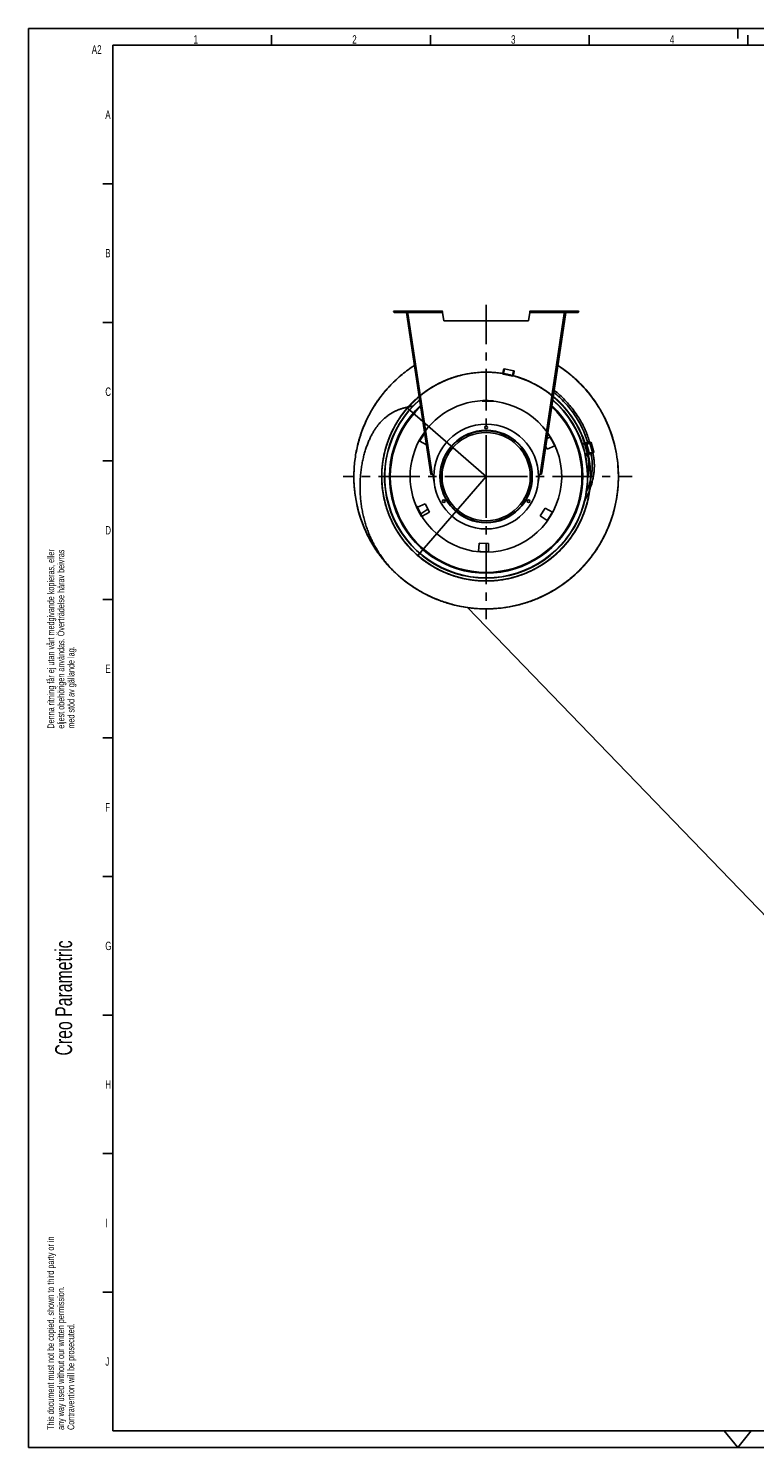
# Model space of a CAD drawing. Extents: x 0 to 594, y 0 to 420.
# Tile 1 of 19: x 0 to 215, y 0 to 420. Entities that reach past the tile are written whole.
import ezdxf

# ---------------------------------------------------------------- set-up
doc = ezdxf.new("R2010")
doc.units = 0
doc.header["$LTSCALE"] = 32.67
doc.linetypes.add('CENTER', pattern=[0.6, 0.375, -0.075, 0.075, -0.075])
for name, color, linetype in [('110528_DXF_CONTINUOUS_LINE', 7, 'CONTINUOUS'), ('110536_DXF_CONTINUOUS_LINE', 7, 'CONTINUOUS'), ('110593_DXF_AXIS', 7, 'CONTINUOUS'), ('110653_DXF_CONTINUOUS_LINE', 7, 'CONTINUOUS'), ('110660_DXF_CONTINUOUS_LINE', 7, 'CONTINUOUS'), ('ASE_125_150-10_DXF_FORMAT', 7, 'CONTINUOUS'), ('G_ASE_DUMMY_DXF_CONTINUOUS', 7, 'CONTINUOUS'), ('GUIDE_150_DXF_CONTINUOUS_L', 7, 'CONTINUOUS'), ('HOSE_125_150DXF_CONTINUOUS', 7, 'CONTINUOUS'), ('SPRING_DUMMYDXF_CONTINUOUS', 7, 'CONTINUOUS')]:
    doc.layers.add(name, color=color, linetype=linetype)
doc.styles.get("Standard").update_dxf_attribs({"font": 'txt', "width": 0.7})
doc.styles.add('TEXTSTYLE_2', font='txt', dxfattribs={"width": 0.7})

# ---------------------------------------------------------------- blocks, each defined once
blk = doc.blocks.new('SQS_LAGTEXT_BL0', base_point=(6.83, 146.28))
at = {"layer": 'ASE_125_150-10_DXF_FORMAT', "color": 1, "linetype": 'CONTINUOUS'}
for q in [(0, 4.45), (4.76, 0)]:
    blk.add_line((0, -0.01), q, dxfattribs=at)
at = {"layer": 'ASE_125_150-10_DXF_FORMAT', "color": 2, "linetype": 'CONTINUOUS', "style": 'TEXTSTYLE_2', "width": 0.7}
for s, height, p in [('Denna ritning får ej utan vårt medgivande kopieras, eller', 2, (7.65, 212.77)), ('eljest obehörigen användas. Överträdelse härav beivras', 2, (10.65, 212.77)), ('med stöd av gällande lag.', 2, (13.65, 212.77)), ('Creo Parametric', 5, (12.94, 116.02)), ('This document must not be copied, shown to third party or in', 2, (7.59, 5.22)), ('any way used without our written permission.', 2, (10.59, 5.22)), ('Contravention will be prosecuted.', 2, (13.59, 5.22))]:
    blk.add_text(s, height=height, rotation=90, dxfattribs=at).set_placement(p)

msp = doc.modelspace()

# ---------------------------------------------------------------- linework, layer by layer
at = {"layer": '110528_DXF_CONTINUOUS_LINE', "color": 3, "linetype": 'CONTINUOUS'}
for p, q in [((153.47678, 298.54779), (154.40831, 299.1075)), ((117.81131, 296.78825), (115.8906, 297.85291)), ((153.60286, 295.42632), (153.13842, 296.2998)), ((155.81672, 296.45866), (153.60286, 295.42632)), ((115.20653, 278.26355), (117.42039, 279.29589)), ((117.42039, 279.29589), (118.70877, 276.8728)), ((151.54192, 275.72624), (152.99619, 278.05356)), ((152.99619, 278.05356), (155.13265, 276.8693)), ((118.70877, 276.8728), (116.61494, 275.6147)), ((153.54289, 274.32515), (151.54192, 275.72624)), ((133.23779, 265.2276), (133.45069, 267.66103)), ((133.45069, 267.66103), (136.19333, 267.56525)), ((136.19333, 267.56525), (136.23596, 265.1229))]:
    msp.add_line(p, q, dxfattribs=at)
at = {"layer": '110528_DXF_CONTINUOUS_LINE', "color": 9, "linetype": 'CONTINUOUS'}
for p, q in [((162.00005, 301.44525), (162.06627, 301.48046)), ((109.0232, 273.27696), (108.95698, 273.24175))]:
    msp.add_line(p, q, dxfattribs=at)
at = {"layer": '110528_DXF_CONTINUOUS_LINE', "color": 7, "linetype": 'CONTINUOUS'}
msp.add_arc((135.51163, 287.3611), 30.075, 130.9272188, 49.0727019, dxfattribs=at)
at = {"layer": '110528_DXF_CONTINUOUS_LINE', "color": 3, "linetype": 'CONTINUOUS'}
for radius, start, end in [(30, 131.0178646, 48.9819905), (22.25, 144.9125493, 151.8655687), (22.25, 24.1344313, 31.8655687), (22.25, 204.1344313, 211.8655687), (22.25, 324.1344313, 331.8655687), (22.25, 264.1344313, 271.8655687)]:
    msp.add_arc((135.51163, 287.3611), radius, start, end, dxfattribs=at)
at = {"layer": '110528_DXF_CONTINUOUS_LINE', "color": 9, "linetype": 'CONTINUOUS'}
for radius, start, end in [(28.61603, 132.7981077, 47.2023559), (28.36603, 133.1426079, 46.8576139)]:
    msp.add_arc((135.51163, 287.3611), radius, start, end, dxfattribs=at)
at = {"layer": '110536_DXF_CONTINUOUS_LINE', "color": 9, "linetype": 'CONTINUOUS'}
for p, q in [((108.28497, 335.9611), (108.28497, 336.3611)), ((162.73828, 335.9611), (162.73828, 336.3611)), ((112.31958, 335.9611), (122.5733, 335.9611)), ((119.53289, 288.03798), (112.37693, 335.58011)), ((158.70367, 335.9611), (148.44995, 335.9611)), ((151.49036, 288.03798), (158.64632, 335.58011)), ((118.21051, 294.13609), (118.40828, 294.16586)), ((152.81274, 294.13609), (152.61497, 294.16586)), ((118.5932, 291.59358), (118.79097, 291.62335)), ((152.43005, 291.59358), (152.23228, 291.62335)), ((119.05943, 288.49612), (119.2572, 288.52589)), ((119.05959, 288.49504), (119.25736, 288.52481)), ((151.96366, 288.49504), (151.76589, 288.52481)), ((151.96382, 288.49612), (151.76605, 288.52589))]:
    msp.add_line(p, q, dxfattribs=at)
at = {"layer": '110536_DXF_CONTINUOUS_LINE', "color": 3, "linetype": 'CONTINUOUS'}
for p, q in [((108.28497, 336.3611), (122.50028, 336.3611)), ((148.52297, 336.3611), (162.73828, 336.3611)), ((108.28497, 335.9611), (112.13497, 335.9611)), ((119.11977, 288.09522), (111.92185, 335.91612)), ((159.1014, 335.91612), (151.96382, 288.49612)), ((162.73828, 335.9611), (158.88828, 335.9611)), ((151.90348, 288.09522), (151.96382, 288.49612))]:
    msp.add_line(p, q, dxfattribs=at)
at = {"layer": '110536_DXF_CONTINUOUS_LINE', "color": 7, "linetype": 'CONTINUOUS'}
for p, q in [((108.28497, 336.1611), (122.50028, 336.1611)), ((112.13497, 335.9611), (112.13497, 336.1611)), ((119.30632, 336.3611), (119.30632, 336.1611)), ((122.30632, 336.3611), (122.30632, 336.1611)), ((122.50028, 336.3611), (122.50028, 336.1611)), ((148.52297, 336.3611), (148.52297, 336.1611)), ((148.52297, 336.1611), (162.73828, 336.1611)), ((148.71693, 336.3611), (148.71693, 336.1611)), ((151.71693, 336.3611), (151.71693, 336.1611)), ((158.88828, 335.9611), (158.88828, 336.1611)), ((111.92185, 335.91612), (112.11962, 335.94589)), ((119.31754, 288.12499), (112.11962, 335.94589)), ((112.17915, 335.55034), (112.37693, 335.58011)), ((112.31958, 335.9611), (112.37693, 335.58011)), ((122.5733, 335.9611), (123.01163, 333.47526)), ((148.01163, 333.47526), (123.01163, 333.47526)), ((148.44995, 335.9611), (148.01163, 333.47526)), ((151.76605, 288.52589), (158.90363, 335.94589)), ((158.70367, 335.9611), (158.64632, 335.58011)), ((158.8441, 335.55034), (158.64632, 335.58011)), ((159.1014, 335.91612), (158.90363, 335.94589)), ((119.11977, 288.09522), (119.31754, 288.12499)), ((120.18428, 285.05406), (119.73266, 288.0545)), ((150.83897, 285.05406), (151.29059, 288.0545)), ((151.70571, 288.12499), (151.76605, 288.52589)), ((151.90348, 288.09522), (151.70571, 288.12499))]:
    msp.add_line(p, q, dxfattribs=at)
at = {"layer": '110536_DXF_CONTINUOUS_LINE', "color": 3, "linetype": 'CONTINUOUS'}
for centre, start, end in [((108.28497, 336.1611), 90, 270), ((162.73828, 336.1611), 270, 90)]:
    msp.add_arc(centre, 0.2, start, end, dxfattribs=at)
at = {"layer": '110536_DXF_CONTINUOUS_LINE', "color": 7, "linetype": 'CONTINUOUS'}
for centre, start, end in [((119.50939, 289.53779), 270.8975556, 278.5598113), ((151.51386, 289.53779), 261.4401887, 269.1024444)]:
    msp.add_arc(centre, 1.5, start, end, dxfattribs=at)
for points, knots in [([(112.25937, 336.1611), (112.26651, 336.1611), (112.28025, 336.13636), (112.29129, 336.09729), (112.30588, 336.03349), (112.31469, 335.98664), (112.31958, 335.9611)], [0, 0, 0, 0, 0.10102656, 0.317593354, 0.631910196, 1, 1, 1, 1]), ([(122.5733, 335.9611), (122.56737, 335.98665), (122.55666, 336.03378), (122.53894, 336.09708), (122.52528, 336.13809), (122.5082, 336.1611), (122.50028, 336.1611)], [0, 0, 0, 0, 0.362762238, 0.67352206, 0.890403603, 1, 1, 1, 1]), ([(148.44995, 335.9611), (148.45588, 335.98665), (148.4666, 336.03378), (148.48431, 336.09708), (148.49797, 336.13809), (148.51505, 336.1611), (148.52297, 336.1611)], [0, 0, 0, 0, 0.362762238, 0.67352206, 0.890403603, 1, 1, 1, 1]), ([(158.76388, 336.1611), (158.75674, 336.1611), (158.743, 336.13636), (158.73196, 336.09729), (158.71737, 336.03349), (158.70856, 335.98664), (158.70367, 335.9611)], [0, 0, 0, 0, 0.10102656, 0.317593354, 0.631910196, 1, 1, 1, 1]), ([(119.53289, 288.03798), (119.50554, 288.03869), (119.45467, 288.04224), (119.38768, 288.05636), (119.33638, 288.08105), (119.31963, 288.1111), (119.31754, 288.12499)], [0, 0, 0, 0, 0.331658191, 0.615530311, 0.82972973, 1, 1, 1, 1]), ([(151.49036, 288.03798), (151.51771, 288.03869), (151.56858, 288.04224), (151.63557, 288.05636), (151.68687, 288.08105), (151.70362, 288.1111), (151.70571, 288.12499)], [0, 0, 0, 0, 0.331658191, 0.615530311, 0.82972973, 1, 1, 1, 1])]:
    msp.add_open_spline(points, degree=3, knots=knots, dxfattribs=at)
at = {"layer": '110536_DXF_CONTINUOUS_LINE', "color": 3, "linetype": 'CONTINUOUS'}
for points, knots in [([(122.5733, 335.9611), (122.56737, 336.01215), (122.55644, 336.1065), (122.54152, 336.21772), (122.52908, 336.2895), (122.5199, 336.3269), (122.513, 336.3492), (122.50425, 336.3611), (122.50028, 336.3611)], [0, 0, 0, 0, 0.37570868, 0.695091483, 0.818353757, 0.911146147, 0.970916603, 1, 1, 1, 1]), ([(148.44995, 335.9611), (148.45588, 336.01215), (148.46681, 336.1065), (148.48173, 336.21772), (148.49417, 336.2895), (148.50335, 336.3269), (148.51025, 336.3492), (148.519, 336.3611), (148.52297, 336.3611)], [0, 0, 0, 0, 0.37570868, 0.695091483, 0.818353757, 0.911146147, 0.970916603, 1, 1, 1, 1]), ([(119.53289, 288.03798), (119.48101, 288.03481), (119.38482, 288.03127), (119.27156, 288.03375), (119.19684, 288.04527), (119.15209, 288.05678), (119.12229, 288.07848), (119.11977, 288.09522)], [0, 0, 0, 0, 0.361590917, 0.668785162, 0.788677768, 0.882236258, 1, 1, 1, 1]), ([(151.49036, 288.03798), (151.54224, 288.03481), (151.63843, 288.03127), (151.75169, 288.03375), (151.82641, 288.04527), (151.87116, 288.05678), (151.90096, 288.07848), (151.90348, 288.09522)], [0, 0, 0, 0, 0.361590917, 0.668785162, 0.788677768, 0.882236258, 1, 1, 1, 1])]:
    msp.add_open_spline(points, degree=3, knots=knots, dxfattribs=at)
at = {"layer": '110593_DXF_AXIS', "color": 7, "linetype": 'CENTER'}
for q in [(135.51163, 338.19123), (93.19498, 287.3611), (135.51163, 245.18282), (178.70982, 287.3611)]:
    msp.add_line((135.51163, 287.3611), q, dxfattribs=at)
at = {"layer": '110653_DXF_CONTINUOUS_LINE', "color": 9, "linetype": 'CONTINUOUS'}
msp.add_arc((135.51163, 287.3611), 22.5, 84.4343539, 211.5656461, dxfattribs=at)
at = {"layer": '110660_DXF_CONTINUOUS_LINE', "color": 9, "linetype": 'CONTINUOUS'}
for p, q in [((143.74261, 318.6709), (140.8372, 319.27439)), ((143.41721, 317.10434), (140.5118, 317.70783)), ((164.01942, 296.93954), (165.01308, 297.21348)), ((165.47875, 294.01914), (164.6868, 296.89179)), ((164.8494, 293.97434), (165.83144, 294.24508)), ((164.89842, 293.75776), (165.89039, 294.03124)), ((165.90798, 294.30568), (165.11295, 297.18949)), ((166.04304, 294.3479), (165.25109, 297.22054)), ((165.97705, 294.32121), (166.04304, 294.3479)), ((167.02121, 294.44438), (166.22925, 297.31702)), ((167.33631, 294.54824), (166.54435, 297.42088)), ((167.27032, 294.52155), (167.33631, 294.54824)), ((167.27467, 294.50576), (167.27032, 294.52155)), ((167.27467, 294.50576), (167.34501, 294.51666)), ((164.96013, 293.4624), (165.58328, 293.63419))]:
    msp.add_line(p, q, dxfattribs=at)
at = {"layer": '110660_DXF_CONTINUOUS_LINE', "color": 7, "linetype": 'CONTINUOUS'}
for p, q in [((163.96277, 297.10735), (164.96608, 297.38395)), ((165.02628, 297.1656), (164.96609, 297.38393)), ((165.11295, 297.18949), (165.02628, 297.1656)), ((166.54435, 297.42088), (165.25109, 297.22054)), ((165.9049, 294.31685), (165.81824, 294.29296)), ((165.90908, 293.96344), (165.81824, 294.29296)), ((167.33631, 294.54824), (166.04304, 294.3479)), ((167.39713, 294.54802), (166.60518, 297.42066)), ((167.03576, 294.39159), (167.34501, 294.51666)), ((165.69854, 293.88223), (164.91751, 293.66691)), ((165.5596, 293.72378), (164.94119, 293.55329)), ((164.9604, 293.46107), (165.58363, 293.63289))]:
    msp.add_line(p, q, dxfattribs=at)
at = {"layer": '110660_DXF_CONTINUOUS_LINE', "color": 3, "linetype": 'CONTINUOUS'}
for p, q in [((165.90798, 294.30568), (165.82132, 294.28179)), ((167.27032, 294.52155), (165.97705, 294.32121)), ((167.03141, 294.40738), (167.27467, 294.50576)), ((165.53374, 293.81968), (164.92089, 293.65073))]:
    msp.add_line(p, q, dxfattribs=at)
msp.add_arc((167.16336, 294.78103), 0.29692, 292.0170882, 292.4133499, dxfattribs=at)
at = {"layer": '110660_DXF_CONTINUOUS_LINE', "color": 9, "linetype": 'CONTINUOUS'}
for points, knots in [([(140.78962, 318.4672), (140.79958, 318.51517), (140.81793, 318.60983), (140.84084, 318.7485), (140.85824, 318.87842), (140.86966, 318.99525), (140.87447, 319.09452), (140.87367, 319.17488), (140.86524, 319.22923), (140.85445, 319.27019), (140.81971, 319.27741), (140.7935, 319.24413), (140.76412, 319.19764), (140.73138, 319.12424), (140.69626, 319.03127), (140.66021, 318.91955), (140.62443, 318.79346), (140.59022, 318.65713), (140.56935, 318.56299), (140.55939, 318.51502)], [0, 0, 0, 0, 0.089277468, 0.17567333, 0.256055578, 0.328171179, 0.389237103, 0.437858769, 0.472417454, 0.49342805, 0.50657195, 0.527582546, 0.562141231, 0.610762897, 0.671828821, 0.743944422, 0.82432667, 0.910722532, 1, 1, 1, 1]), ([(140.55939, 318.51502), (140.54942, 318.46705), (140.53108, 318.3724), (140.50816, 318.23372), (140.49077, 318.1038), (140.47935, 317.98698), (140.47453, 317.88771), (140.47534, 317.80734), (140.48377, 317.753), (140.49455, 317.71203), (140.5293, 317.70481), (140.55551, 317.7381), (140.58488, 317.78459), (140.61763, 317.85799), (140.65274, 317.95096), (140.68879, 318.06267), (140.72458, 318.18877), (140.75878, 318.3251), (140.77966, 318.41923), (140.78962, 318.4672)], [0, 0, 0, 0, 0.089277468, 0.17567333, 0.256055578, 0.328171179, 0.389237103, 0.437858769, 0.472417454, 0.49342805, 0.50657195, 0.527582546, 0.562141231, 0.610762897, 0.671828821, 0.743944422, 0.82432667, 0.910722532, 1, 1, 1, 1]), ([(143.4648, 317.91153), (143.45483, 317.86356), (143.43649, 317.7689), (143.41357, 317.63023), (143.39618, 317.50031), (143.38476, 317.38348), (143.37994, 317.28421), (143.38075, 317.20385), (143.38917, 317.1495), (143.39996, 317.10854), (143.43471, 317.10132), (143.46092, 317.1346), (143.49029, 317.18109), (143.52304, 317.25449), (143.55815, 317.34746), (143.5942, 317.45918), (143.62999, 317.58528), (143.66419, 317.7216), (143.68506, 317.81574), (143.69503, 317.86371)], [0, 0, 0, 0, 0.089277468, 0.17567333, 0.256055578, 0.328171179, 0.389237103, 0.437858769, 0.472417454, 0.49342805, 0.50657195, 0.527582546, 0.562141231, 0.610762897, 0.671828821, 0.743944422, 0.82432667, 0.910722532, 1, 1, 1, 1]), ([(143.69503, 317.86371), (143.70499, 317.91168), (143.72333, 318.00633), (143.74625, 318.14501), (143.76364, 318.27493), (143.77506, 318.39176), (143.77988, 318.49102), (143.77908, 318.57139), (143.77065, 318.62573), (143.75986, 318.6667), (143.72512, 318.67392), (143.6989, 318.64063), (143.66953, 318.59414), (143.63679, 318.52074), (143.60167, 318.42777), (143.56562, 318.31606), (143.52984, 318.18996), (143.49563, 318.05363), (143.47476, 317.9595), (143.4648, 317.91153)], [0, 0, 0, 0, 0.089277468, 0.17567333, 0.256055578, 0.328171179, 0.389237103, 0.437858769, 0.472417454, 0.49342805, 0.50657195, 0.527582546, 0.562141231, 0.610762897, 0.671828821, 0.743944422, 0.82432667, 0.910722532, 1, 1, 1, 1]), ([(165.4334, 297.19373), (165.38617, 297.18071), (165.29352, 297.15411), (165.15935, 297.11242), (165.03534, 297.07053), (164.92541, 297.03003), (164.83438, 296.99209), (164.7617, 296.95865), (164.71808, 296.92982), (164.68364, 296.90767), (164.69222, 296.87652), (164.73315, 296.87516), (164.78538, 296.87275), (164.86493, 296.88128), (164.96254, 296.89535), (165.0777, 296.9169), (165.20565, 296.94447), (165.34223, 296.97742), (165.43542, 297.00206), (165.48265, 297.01508)], [0, 0, 0, 0, 0.090153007, 0.177370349, 0.258461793, 0.331119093, 0.392489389, 0.441090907, 0.475147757, 0.494769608, 0.505230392, 0.524852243, 0.558909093, 0.607510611, 0.668880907, 0.741538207, 0.822629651, 0.909846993, 1, 1, 1, 1]), ([(165.48265, 297.01508), (165.52988, 297.0281), (165.62253, 297.0547), (165.7567, 297.09639), (165.8807, 297.13828), (165.99064, 297.17878), (166.08166, 297.21672), (166.15435, 297.25016), (166.19796, 297.27899), (166.23241, 297.30114), (166.22382, 297.33229), (166.18289, 297.33365), (166.13067, 297.33606), (166.05112, 297.32753), (165.95351, 297.31346), (165.83835, 297.29191), (165.7104, 297.26434), (165.57382, 297.23139), (165.48063, 297.20675), (165.4334, 297.19373)], [0, 0, 0, 0, 0.090153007, 0.177370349, 0.258461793, 0.331119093, 0.392489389, 0.441090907, 0.475147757, 0.494769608, 0.505230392, 0.524852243, 0.558909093, 0.607510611, 0.668880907, 0.741538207, 0.822629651, 0.909846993, 1, 1, 1, 1]), ([(166.22535, 294.32109), (166.17812, 294.30807), (166.08547, 294.28147), (165.95131, 294.23978), (165.8273, 294.19789), (165.71737, 294.15738), (165.62634, 294.11945), (165.55365, 294.08601), (165.51004, 294.05718), (165.47559, 294.03503), (165.48418, 294.00388), (165.52511, 294.00252), (165.57733, 294.00011), (165.65688, 294.00864), (165.75449, 294.02271), (165.86965, 294.04425), (165.99761, 294.07183), (166.13418, 294.10478), (166.22737, 294.12941), (166.27461, 294.14244)], [0, 0, 0, 0, 0.090153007, 0.177370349, 0.258461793, 0.331119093, 0.392489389, 0.441090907, 0.475147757, 0.494769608, 0.505230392, 0.524852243, 0.558909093, 0.607510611, 0.668880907, 0.741538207, 0.822629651, 0.909846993, 1, 1, 1, 1]), ([(166.27461, 294.14244), (166.32184, 294.15546), (166.41449, 294.18206), (166.54865, 294.22375), (166.67266, 294.26563), (166.78259, 294.30614), (166.87362, 294.34408), (166.9463, 294.37752), (166.98992, 294.40635), (167.02437, 294.42849), (167.01578, 294.45964), (166.97485, 294.46101), (166.92262, 294.46342), (166.84307, 294.45489), (166.74546, 294.44082), (166.6303, 294.41927), (166.50235, 294.39169), (166.36577, 294.35875), (166.27258, 294.33411), (166.22535, 294.32109)], [0, 0, 0, 0, 0.090153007, 0.177370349, 0.258461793, 0.331119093, 0.392489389, 0.441090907, 0.475147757, 0.494769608, 0.505230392, 0.524852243, 0.558909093, 0.607510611, 0.668880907, 0.741538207, 0.822629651, 0.909846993, 1, 1, 1, 1])]:
    msp.add_open_spline(points, degree=3, knots=knots, dxfattribs=at)
at = {"layer": '110660_DXF_CONTINUOUS_LINE', "color": 7, "linetype": 'CONTINUOUS'}
for points, knots in [([(165.11295, 297.18949), (165.12548, 297.19295), (165.17113, 297.20494), (165.21729, 297.2153), (165.25109, 297.22054)], [0, 0, 0, 0, 0.275448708, 1, 1, 1, 1]), ([(165.9049, 294.31685), (165.91744, 294.32031), (165.96309, 294.3323), (166.00924, 294.34266), (166.04304, 294.3479)], [0, 0, 0, 0, 0.275448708, 1, 1, 1, 1]), ([(166.54435, 297.42088), (166.55885, 297.42313), (166.57819, 297.4254), (166.59777, 297.42516), (166.60465, 297.42257), (166.60518, 297.42066)], [0, 0, 0, 0, 0.708411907, 0.904468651, 1, 1, 1, 1]), ([(167.33631, 294.54824), (167.3508, 294.55049), (167.37015, 294.55276), (167.38973, 294.55252), (167.39661, 294.54993), (167.39713, 294.54802)], [0, 0, 0, 0, 0.708411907, 0.904468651, 1, 1, 1, 1]), ([(167.39713, 294.54802), (167.39766, 294.54611), (167.39308, 294.54036), (167.37639, 294.53012), (167.35861, 294.52216), (167.34501, 294.51666)], [0, 0, 0, 0, 0.095531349, 0.291588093, 1, 1, 1, 1]), ([(165.69854, 293.88223), (165.71368, 293.88886), (165.78302, 293.91805), (165.85365, 293.9441), (165.90908, 293.96344)], [0, 0, 0, 0, 0.219647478, 1, 1, 1, 1])]:
    msp.add_open_spline(points, degree=3, knots=knots, dxfattribs=at)
at = {"layer": '110660_DXF_CONTINUOUS_LINE', "color": 3, "linetype": 'CONTINUOUS'}
for points, knots in [([(165.90798, 294.30568), (165.91425, 294.30741), (165.93707, 294.31341), (165.96015, 294.31859), (165.97705, 294.32121)], [0, 0, 0, 0, 0.275448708, 1, 1, 1, 1]), ([(167.27032, 294.52155), (167.27756, 294.52268), (167.28548, 294.52317), (167.29995, 294.52427), (167.30073, 294.52144)], [0, 0, 0, 0, 0.714093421, 1, 1, 1, 1]), ([(167.30073, 294.52144), (167.30146, 294.51879), (167.28955, 294.51255), (167.28289, 294.50915), (167.27657, 294.50654)], [0, 0, 0, 0, 0.286872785, 1, 1, 1, 1])]:
    msp.add_open_spline(points, degree=3, knots=knots, dxfattribs=at)
at = {"layer": 'ASE_125_150-10_DXF_FORMAT', "color": 7, "linetype": 'CONTINUOUS'}
for p, q in [((0, 0), (0, 420)), ((0, 420), (594, 420)), ((72, 415), (72, 418)), ((119, 415), (119, 418)), ((166, 415), (166, 418)), ((210, 417), (210, 420)), ((213, 415), (213, 418)), ((25, 415), (25, 5)), ((589, 415), (25, 415)), ((25, 374), (22, 374)), ((25, 333), (22, 333)), ((25, 292), (22, 292)), ((25, 251), (22, 251)), ((25, 210), (22, 210)), ((25, 169), (22, 169)), ((25, 128), (22, 128)), ((25, 87), (22, 87)), ((25, 46), (22, 46)), ((25, 5), (589, 5)), ((210, 0), (206.0034, 5)), ((210, 0), (213.9966, 5)), ((0, 0), (594, 0))]:
    msp.add_line(p, q, dxfattribs=at)
at = {"layer": 'G_ASE_DUMMY_DXF_CONTINUOUS', "color": 7, "linetype": 'CONTINUOUS'}
msp.add_line((118.25232, 277.73126), (116.1706, 276.36289), dxfattribs=at)
at = {"layer": 'GUIDE_150_DXF_CONTINUOUS_L', "color": 9, "linetype": 'CONTINUOUS'}
for p, q in [((165.6302, 297.27927), (165.5731, 297.48638)), ((166.49845, 294.1299), (166.42651, 294.39084))]:
    msp.add_line(p, q, dxfattribs=at)
at = {"layer": 'GUIDE_150_DXF_CONTINUOUS_L', "color": 7, "linetype": 'CONTINUOUS'}
for p, q in [((166.2147, 297.36982), (166.16326, 297.55641)), ((167.0886, 294.19993), (167.01101, 294.48138)), ((165.52935, 293.83559), (165.54614, 293.77469))]:
    msp.add_line(p, q, dxfattribs=at)
for points in [[(155.36156, 311.06967), (155.46839, 310.97945), (155.8511, 310.64557), (156.22959, 310.30454), (156.60309, 309.95698), (156.97144, 309.60304), (157.33445, 309.24286), (157.69134, 308.8772), (158.04199, 308.50623), (158.38624, 308.13014), (158.72336, 307.74976), (159.05325, 307.36529), (159.37579, 306.97695), (159.69032, 306.58561), (159.99672, 306.19158), (160.29498, 305.79499), (160.58469, 305.39654), (160.86576, 304.99652), (161.13822, 304.59507), (161.40188, 304.19265), (161.65674, 303.78947), (161.90277, 303.38574), (162.13982, 302.98195), (162.36791, 302.57828), (162.58708, 302.17496), (162.79718, 301.7725), (162.99829, 301.37107), (163.19045, 300.97088), (163.37354, 300.57255), (163.54766, 300.17621), (163.7129, 299.78207), (163.86918, 299.39077), (164.01663, 299.00247), (164.15538, 298.61732), (164.2854, 298.23601), (164.40681, 297.85885), (164.51985, 297.48579), (164.57921, 297.27729)], [(166.16326, 297.55641), (166.05467, 297.93786), (165.93349, 298.33777), (165.80355, 298.74144), (165.66462, 299.14888), (165.51658, 299.55981), (165.35946, 299.97356), (165.19313, 300.38999), (165.01746, 300.80894), (164.83254, 301.22978), (164.63829, 301.65232), (164.4346, 302.07641), (164.22161, 302.50146), (163.99928, 302.92726), (163.76753, 303.35365), (163.52652, 303.78014), (163.27621, 304.20652), (163.01658, 304.6326), (162.74778, 305.05791), (162.46982, 305.48225), (162.18269, 305.9054), (161.88657, 306.3269), (161.58142, 306.74663), (161.26733, 307.16429), (160.94471, 307.57916), (160.61355, 307.99112), (160.27398, 308.39988), (159.92669, 308.80449), (159.57179, 309.20476), (159.20938, 309.60051), (158.84022, 309.99085), (158.46446, 310.37562), (158.08225, 310.75464), (157.69438, 311.12713), (157.30104, 311.49293), (156.90238, 311.85191), (156.49921, 312.20336), (156.09173, 312.54719), (155.68013, 312.88327), (155.63938, 312.91546)], [(164.72521, 280.21922), (164.86967, 280.49281), (165.06688, 280.88173), (165.25479, 281.26789), (165.43283, 281.64932), (165.60199, 282.02729), (165.76229, 282.40115), (165.91372, 282.77008), (166.05672, 283.13436), (166.19198, 283.49505), (166.31968, 283.85199), (166.43995, 284.20493), (166.5533, 284.55479), (166.65991, 284.90165), (166.75982, 285.24511), (166.85327, 285.5855), (166.94036, 285.92273), (167.02118, 286.25662), (167.09585, 286.5873), (167.16447, 286.91465), (167.22713, 287.23858), (167.28393, 287.55918), (167.33497, 287.87638), (167.38032, 288.19009), (167.42009, 288.50041), (167.45436, 288.80727), (167.4832, 289.11061), (167.50671, 289.41053), (167.52495, 289.70698), (167.53801, 289.99988), (167.54595, 290.28938), (167.54882, 290.57539), (167.54668, 290.85787), (167.53959, 291.13694), (167.52758, 291.41259), (167.51072, 291.68473), (167.48904, 291.95341), (167.4626, 292.21858), (167.43144, 292.4802), (167.39561, 292.7383), (167.35517, 292.99284), (167.31015, 293.24378), (167.26061, 293.49119), (167.20657, 293.73509), (167.1481, 293.97539), (167.0886, 294.19993)], [(165.54614, 293.77469), (165.59995, 293.57116), (165.65262, 293.35304), (165.70108, 293.13151), (165.74528, 292.90666), (165.7852, 292.67851), (165.82085, 292.44701), (165.85218, 292.21221), (165.87918, 291.97416), (165.9018, 291.73282), (165.92003, 291.48827), (165.93383, 291.24054), (165.94316, 290.98958), (165.94798, 290.73547), (165.94825, 290.47825), (165.94394, 290.2178), (165.93498, 289.95421), (165.92133, 289.68752), (165.90294, 289.41761), (165.87977, 289.14458), (165.85176, 288.86849), (165.81886, 288.5892), (165.781, 288.3068), (165.73813, 288.02138), (165.69017, 287.73278), (165.63705, 287.44111), (165.58542, 287.18037)]]:
    msp.add_lwpolyline(points, dxfattribs=at)
at = {"layer": 'GUIDE_150_DXF_CONTINUOUS_L', "color": 9, "linetype": 'CONTINUOUS'}
msp.add_arc((166.38711, 292.30881), 1.7123, 113.0246428, 114.3817887, dxfattribs=at)
for points, knots in [([(165.5731, 297.48638), (164.7707, 300.39693), (162.70809, 304.55567), (158.92172, 309.27174), (156.71646, 311.35806), (155.5495, 312.31737)], [0, 0, 0, 0, 0.499717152, 0.749962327, 1, 1, 1, 1]), ([(164.98507, 297.31484), (165.0305, 297.33069), (165.22439, 297.3949), (165.42137, 297.44971), (165.5731, 297.48638)], [0, 0, 0, 0, 0.235646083, 1, 1, 1, 1]), ([(165.26165, 282.95124), (165.62333, 283.82895), (166.24893, 285.63071), (167.04123, 289.34494), (167.00353, 292.29781), (166.49845, 294.1299)], [0, 0, 0, 0, 0.24979181, 0.499937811, 1, 1, 1, 1]), ([(165.5731, 297.48638), (165.64951, 297.50484), (165.7883, 297.53555), (165.96797, 297.56668), (166.08605, 297.57634), (166.14328, 297.57211), (166.16163, 297.56231), (166.16326, 297.55641)], [0, 0, 0, 0, 0.391150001, 0.705584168, 0.912039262, 0.969541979, 1, 1, 1, 1]), ([(165.90192, 293.95538), (165.94783, 293.97151), (166.14447, 294.03695), (166.34432, 294.09265), (166.49845, 294.1299)], [0, 0, 0, 0, 0.234827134, 1, 1, 1, 1]), ([(166.49845, 294.1299), (166.57485, 294.14836), (166.71365, 294.17907), (166.89331, 294.2102), (167.01139, 294.21986), (167.06863, 294.21563), (167.08697, 294.20583), (167.0886, 294.19993)], [0, 0, 0, 0, 0.391150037, 0.705584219, 0.912039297, 0.969541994, 1, 1, 1, 1]), ([(165.54614, 293.77469), (165.54458, 293.78036), (165.55438, 293.79743), (165.5986, 293.82923), (165.64457, 293.85219), (165.68025, 293.86839)], [0, 0, 0, 0, 0.104958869, 0.300270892, 1, 1, 1, 1]), ([(165.71739, 293.8847), (165.73099, 293.89049), (165.7919, 293.91561), (165.85372, 293.93845), (165.90192, 293.95538)], [0, 0, 0, 0, 0.224446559, 1, 1, 1, 1])]:
    msp.add_open_spline(points, degree=3, knots=knots, dxfattribs=at)
at = {"layer": 'HOSE_125_150DXF_CONTINUOUS', "color": 9, "linetype": 'CONTINUOUS'}
for q in [(112.18752, 307.62921), (115.24352, 264.037)]:
    msp.add_line((135.51163, 287.3611), q, dxfattribs=at)
at = {"layer": 'HOSE_125_150DXF_CONTINUOUS', "color": 7, "linetype": 'CONTINUOUS'}
for p, q in [((109.57711, 258.03357), (109.84109, 257.80201)), ((109.8321, 257.80966), (109.84101, 257.80192)), ((110.05427, 257.61807), (110.15772, 257.52983)), ((110.05491, 257.61882), (110.15824, 257.53044)), ((110.26417, 257.43969), (110.27774, 257.42824)), ((110.26425, 257.43978), (110.27774, 257.42824)), ((110.50319, 257.23963), (110.52848, 257.21865)), ((110.50382, 257.24039), (110.52909, 257.21939))]:
    msp.add_line(p, q, dxfattribs=at)
at = {"layer": 'HOSE_125_150DXF_CONTINUOUS', "color": 4, "linetype": 'CONTINUOUS'}
msp.add_line((129.98931, 248.60344), (286.98414, 86.08794), dxfattribs=at)
at = {"layer": 'HOSE_125_150DXF_CONTINUOUS', "color": 7, "linetype": 'CONTINUOUS'}
for points in [[(113.82484, 308.19799), (113.79632, 308.19447), (113.54256, 308.16025), (113.29287, 308.12358), (113.04772, 308.08456), (112.80627, 308.04306), (112.56874, 307.99914), (112.33556, 307.95295), (112.10612, 307.9044), (111.8807, 307.85361), (111.65966, 307.80074), (111.44241, 307.74572), (111.22931, 307.68872), (111.02052, 307.6299), (110.81516, 307.56909), (110.61359, 307.50646), (110.41587, 307.44214), (110.22064, 307.37574), (110.02792, 307.30731), (109.83803, 307.23703), (109.64993, 307.16455), (109.46353, 307.08984), (109.27919, 307.01305), (109.0965, 306.93405), (108.91556, 306.85287), (108.73654, 306.76964), (108.55912, 306.68422), (108.38343, 306.59668), (108.20957, 306.50707), (108.03719, 306.41524), (107.86638, 306.32123), (107.69726, 306.22514), (107.52949, 306.12679), (107.36313, 306.02621), (107.1983, 305.92348), (107.03475, 305.81842), (106.87254, 305.71106), (106.71177, 305.60146), (106.5522, 305.48948), (106.39388, 305.37513), (106.23692, 305.25848), (106.08113, 305.13939), (105.92661, 305.01789), (105.77342, 304.89402), (105.62142, 304.76765), (105.47067, 304.63883), (105.32123, 304.50761), (105.17296, 304.37382), (105.02592, 304.23752), (104.88019, 304.09874), (104.73562, 303.9573), (104.5923, 303.81326), (104.45025, 303.66663), (104.30924, 303.51715), (104.16936, 303.36485), (104.03065, 303.20976), (103.89287, 303.05155), (103.75611, 302.89028), (103.62042, 302.72593), (103.48553, 302.55813), (103.35156, 302.38695), (103.21849, 302.21227), (103.08594, 302.03351), (102.95417, 301.8509), (102.82335, 301.66462), (102.69314, 301.47405), (102.56355, 301.27914), (102.43469, 301.07991), (102.30629, 300.87585), (102.17835, 300.66677), (102.05099, 300.45269), (101.92416, 300.23339), (101.79786, 300.0087), (101.67221, 299.77862), (101.54728, 299.54311), (101.42312, 299.30202), (101.29979, 299.05531), (101.17747, 298.80313), (101.0562, 298.54534), (100.93603, 298.28188), (100.81717, 298.01299), (100.69966, 297.73858), (100.58357, 297.45856), (100.46914, 297.17327), (100.35642, 296.8826), (100.24544, 296.58649), (100.13643, 296.2853), (100.02945, 295.97905), (99.92448, 295.66754), (99.82166, 295.35091), (99.72107, 295.02911), (99.62275, 294.70205), (99.5268, 294.3697), (99.43326, 294.03197), (99.34222, 293.68883), (99.25375, 293.34028), (99.16791, 292.98612), (99.08484, 292.62645), (99.00473, 292.26178), (98.92765, 291.89191), (98.85372, 291.51696), (98.7832, 291.13794), (98.71617, 290.75487), (98.65269, 290.36773), (98.593, 289.97756), (98.53716, 289.58448), (98.48519, 289.18841), (98.43724, 288.79009), (98.39333, 288.38964), (98.3535, 287.98701), (98.31781, 287.58268), (98.28631, 287.17672), (98.25901, 286.76917), (98.23598, 286.36048), (98.21722, 285.95072), (98.20276, 285.53994), (98.19262, 285.12859), (98.18681, 284.71674), (98.18536, 284.30446), (98.18827, 283.89219), (98.19553, 283.48011), (98.19865, 283.35309)], [(98.19866, 283.35263), (98.20378, 283.17286), (98.2186, 282.76217), (98.23773, 282.3522), (98.26114, 281.94307), (98.28882, 281.53488), (98.32076, 281.12773), (98.35693, 280.72169), (98.39731, 280.3169), (98.44188, 279.91342), (98.49061, 279.51134), (98.54347, 279.11079), (98.60044, 278.71184), (98.66148, 278.31456), (98.72656, 277.91908), (98.79564, 277.52549), (98.8687, 277.13384), (98.9457, 276.74416), (99.0266, 276.35653), (99.11137, 275.971), (99.2, 275.58758), (99.29244, 275.20633), (99.38867, 274.82732), (99.48865, 274.45053), (99.59235, 274.07602), (99.69973, 273.70386), (99.81078, 273.33401), (99.92545, 272.96655), (100.0437, 272.60153), (100.16553, 272.23891), (100.29089, 271.87875), (100.41975, 271.52109), (100.5521, 271.1659), (100.68789, 270.81322), (100.82709, 270.4631), (100.9697, 270.11549), (101.11566, 269.77045), (101.26494, 269.42802), (101.41755, 269.08814), (101.57344, 268.75086), (101.73257, 268.41622), (101.89498, 268.0841), (102.06063, 267.75455), (102.22949, 267.42759), (102.40159, 267.10312), (102.57691, 266.78117), (102.75541, 266.46178), (102.93712, 266.14486), (103.12203, 265.83042), (103.31008, 265.51853), (103.50134, 265.20908), (103.69576, 264.9021), (103.89333, 264.59763), (104.09405, 264.29564), (104.29791, 263.99615), (104.50487, 263.6992), (104.71496, 263.40473), (104.92814, 263.11281), (105.14437, 262.82346), (105.36374, 262.53654), (105.58621, 262.25212), (105.81176, 261.97021), (106.0405, 261.69069), (106.2724, 261.41359), (106.50744, 261.13896), (106.7457, 260.86672), (106.98715, 260.59689), (107.23177, 260.32951), (107.47959, 260.06455), (107.73061, 259.80203), (107.98479, 259.54199), (108.24218, 259.28438), (108.50276, 259.02923), (108.76652, 258.77659), (109.0335, 258.52642), (109.30371, 258.27873), (109.57711, 258.03357)]]:
    msp.add_lwpolyline(points, dxfattribs=at)
for centre, radius, start, end in [((135.5053, 287.3483), 39.1639, 50.0870638, 57.1592944), ((135.48555, 287.32596), 39.19367, 49.6579307, 57.1528316), ((135.50959, 287.36161), 39.15071, 50.8941353, 57.1540445), ((135.52329, 287.37571), 39.13134, 49.8496957, 50.0815101), ((135.51937, 287.37107), 39.13741, 49.6529221, 49.8496967), ((135.51393, 287.36327), 39.14686, 49.2253577, 49.6542404), ((135.51611, 287.36722), 39.14246, 49.4357864, 49.652922), ((135.51324, 287.36387), 39.14687, 49.224015, 49.4357865), ((135.51085, 287.3611), 39.15053, 49.0318912, 49.2240154), ((135.51578, 287.36683), 39.15702, 228.3098909, 228.737595), ((135.46708, 287.30955), 39.08191, 228.414555, 229.0098262), ((135.47151, 287.31496), 39.08886, 229.0101304, 229.4401486), ((135.47926, 287.32354), 39.10045, 229.0270964, 229.2598393), ((135.48457, 287.3297), 39.10858, 229.2598374, 229.4396501), ((135.49369, 287.34039), 39.12263, 229.6388189, 229.8431023), ((135.4985, 287.34609), 39.1301, 229.869101, 230.0762938), ((135.50258, 287.35097), 39.13646, 230.0762941, 230.2994616)]:
    msp.add_arc(centre, radius, start, end, dxfattribs=at)
at = {"layer": 'HOSE_125_150DXF_CONTINUOUS', "color": 9, "linetype": 'CONTINUOUS'}
for radius, start, end in [(22.5, 84.4343539, 211.5656461), (22.365, 202.8745903, 93.1255903)]:
    msp.add_arc((135.51163, 287.3611), radius, start, end, dxfattribs=at)
at = {"layer": 'HOSE_125_150DXF_CONTINUOUS', "color": 7, "linetype": 'CONTINUOUS'}
for points, knots in [([(114.27908, 320.25329), (113.01718, 319.43861), (110.58473, 317.66241), (107.26854, 314.59752), (104.3258, 311.17172), (101.7962, 307.43064), (99.71333, 303.42353), (98.1051, 299.20364), (96.99209, 294.82643), (96.1883, 288.86629), (96.48124, 281.29941), (98.89657, 272.55041), (103.24169, 264.58447), (107.28378, 260.0682), (109.52701, 258.07758)], [0, 0, 0, 0, 0.062551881, 0.125103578, 0.187655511, 0.250207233, 0.312759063, 0.375310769, 0.43786272, 0.500414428, 0.625310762, 0.750207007, 0.875103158, 1, 1, 1, 1]), ([(114.27912, 320.25314), (113.01969, 319.43998), (110.59177, 317.66751), (107.28064, 314.61004), (104.34187, 311.19234), (101.81438, 307.46042), (99.73163, 303.46313), (98.121, 299.25353), (97.00387, 294.88639), (96.19217, 288.93907), (96.46916, 281.38648), (98.85856, 272.64874), (103.17195, 264.68583), (107.19099, 260.16486), (109.42305, 258.17041)], [0, 0, 0, 0, 0.062551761, 0.125103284, 0.187654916, 0.250206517, 0.312758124, 0.375309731, 0.437861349, 0.500412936, 0.625309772, 0.750206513, 0.875103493, 1, 1, 1, 1]), ([(114.27908, 320.25313), (113.01843, 319.43932), (110.5882, 317.66527), (107.27516, 314.60376), (104.33401, 311.18266), (101.80578, 307.44618), (99.72284, 303.44433), (98.1136, 299.22964), (96.99796, 294.85829), (96.39241, 290.38765), (96.3031, 285.87706), (96.73323, 281.38614), (97.67485, 276.97405), (99.11752, 272.69945), (101.041, 268.61859), (103.42094, 264.78581), (106.22361, 261.25112), (108.35188, 259.1242), (109.47239, 258.12621)], [0, 0, 0, 0, 0.062500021, 0.124999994, 0.187500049, 0.250000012, 0.312500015, 0.375000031, 0.437499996, 0.500000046, 0.562499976, 0.625000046, 0.687500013, 0.75000002, 0.812499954, 0.875000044, 0.937500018, 1, 1, 1, 1]), ([(110.05429, 257.6181), (111.02609, 256.78634), (113.05274, 255.21714), (116.30718, 253.1729), (119.74688, 251.45707), (124.53021, 249.63027), (130.81158, 248.24023), (137.24342, 248.10288), (142.3234, 248.74461), (146.07147, 249.59694), (149.71798, 250.8125), (154.39402, 252.89851), (159.82237, 256.35301), (165.39762, 261.68388), (169.82851, 268.00018), (172.94323, 275.05713), (174.34377, 281.33705), (174.71326, 286.44424), (174.58268, 291.56323), (173.47817, 297.90092), (171.1572, 303.90097), (168.63127, 308.35487), (166.41624, 311.49642), (163.90555, 314.40614), (162.04885, 316.17318), (161.08018, 317.00857)], [0, 0, 0, 0, 0.031271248, 0.062542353, 0.093813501, 0.125084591, 0.187551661, 0.250018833, 0.281289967, 0.312561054, 0.343832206, 0.375103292, 0.437570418, 0.500037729, 0.562504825, 0.624972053, 0.687439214, 0.718710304, 0.749981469, 0.812448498, 0.874915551, 0.906186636, 0.937457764, 0.968728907, 1, 1, 1, 1]), ([(110.27779, 257.4283), (111.2524, 256.60669), (113.28334, 255.05764), (116.5407, 253.04327), (119.97971, 251.35605), (124.75796, 249.56587), (131.02529, 248.21681), (137.43517, 248.11269), (142.49485, 248.77596), (147.46593, 249.92799), (153.43351, 252.27283), (159.90516, 256.4208), (165.44968, 261.74729), (169.85351, 268.04763), (172.43508, 273.91673), (173.78628, 278.83708), (174.43538, 282.61217), (174.71296, 286.43254), (174.58463, 291.53358), (173.49025, 297.85026), (171.18795, 303.83353), (168.67939, 308.2769), (166.48076, 311.41368), (163.98657, 314.3201), (162.14197, 316.08691), (161.17946, 316.92267)], [0, 0, 0, 0, 0.03127098, 0.062541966, 0.093812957, 0.125083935, 0.187551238, 0.250018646, 0.281289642, 0.312560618, 0.375028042, 0.437495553, 0.499962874, 0.562430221, 0.6248974, 0.656168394, 0.687439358, 0.718710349, 0.749981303, 0.812448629, 0.874916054, 0.906187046, 0.937458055, 0.968729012, 1, 1, 1, 1]), ([(113.61961, 254.90423), (114.6403, 254.21562), (116.74816, 252.93406), (120.07599, 251.31922), (123.54173, 250.0248), (128.30053, 248.74301), (134.44463, 247.99195), (140.62045, 248.40888), (145.44162, 249.43157), (148.97225, 250.53627), (152.38323, 251.96852), (156.72703, 254.2966), (161.71658, 257.96111), (166.76714, 263.40045), (170.70818, 269.69031), (172.95134, 275.46029), (174.07125, 280.25969), (174.569, 283.92552), (174.71882, 287.62193), (174.45398, 292.54323), (173.25294, 298.61552), (170.93225, 304.35359), (168.45811, 308.61663), (165.59491, 312.62695), (163.02765, 315.31897), (161.16977, 316.93106)], [0, 0, 0, 0, 0.031269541, 0.062539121, 0.093808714, 0.125078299, 0.187547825, 0.250017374, 0.281286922, 0.312556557, 0.343826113, 0.375095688, 0.437565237, 0.500034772, 0.562504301, 0.624973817, 0.656243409, 0.68751299, 0.718782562, 0.750052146, 0.812521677, 0.874991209, 0.906260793, 0.937530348, 1, 1, 1, 1])]:
    msp.add_open_spline(points, degree=3, knots=knots, dxfattribs=at)
at = {"layer": 'HOSE_125_150DXF_CONTINUOUS', "color": 9, "linetype": 'CONTINUOUS'}
msp.add_open_spline([(115.24352, 264.037), (116.60399, 262.85478), (119.66038, 260.63604), (124.84103, 258.16393), (130.69872, 256.63355), (136.75096, 256.28375), (142.90679, 257.15101), (148.7806, 259.21337), (154.39883, 262.60605), (159.05671, 267.01151), (162.70276, 272.26226), (165.1804, 277.97346), (166.50795, 284.40106), (166.43859, 290.97473), (164.93621, 297.54494), (162.06881, 303.65469), (158.48941, 308.24854), (154.9562, 311.47243), (151.33443, 314.05379), (146.50707, 316.45492), (140.49763, 318.07749), (133.94526, 318.45907), (127.4512, 317.43708), (121.1683, 314.99778), (115.53897, 311.27466), (111.51277, 307.06691), (108.83533, 303.1035), (106.73239, 299.00113), (104.99198, 293.5347), (104.46801, 287.95832), (104.80523, 283.37992), (105.44584, 279.94587), (106.51526, 276.46781), (107.99594, 273.14179), (109.83532, 270.05623), (111.94512, 267.27239), (114.45829, 264.6408), (117.3067, 262.3004), (120.49838, 260.26758), (123.91324, 258.63282), (127.70241, 257.37312), (132.27498, 256.49223), (137.77244, 256.34112), (143.907, 257.39655), (150.01212, 259.80621), (155.47404, 263.46473), (160.14827, 268.32029), (163.68959, 274.06573), (165.57265, 279.57659), (166.3348, 284.2985), (166.51729, 288.90485), (165.79718, 294.59627), (163.92719, 299.87583), (161.69563, 303.88777), (159.67012, 306.73388), (157.23705, 309.43957), (154.49482, 311.83436), (151.52829, 313.86011), (148.44333, 315.49841), (145.05643, 316.82892), (141.48786, 317.75424), (137.73722, 318.25614), (133.95154, 318.30303), (129.98396, 317.85222), (125.30733, 316.68903), (119.95722, 314.33559), (115.42804, 311.04047), (112.21703, 307.7595), (110.06499, 305.00781), (108.16355, 301.90537), (106.64814, 298.59502), (105.55033, 295.17467), (104.85767, 291.75105), (104.54598, 288.12556), (104.67443, 284.44121), (105.2606, 280.70283), (106.293, 277.06025), (107.85405, 273.38529), (109.80815, 270.06807), (112.0657, 267.13689), (114.49038, 264.6225), (117.29754, 262.30711), (120.40312, 260.32056), (123.81309, 258.68008), (127.39761, 257.46131), (131.30901, 256.65922), (135.19495, 256.38082), (139.08082, 256.59233), (142.80907, 257.25159), (146.62295, 258.43351), (150.25248, 260.10355), (153.72235, 262.2885), (156.87977, 264.90861), (159.80443, 268.09783), (162.56459, 272.12708), (164.91659, 277.22717), (166.36155, 283.28193), (166.54996, 289.84266), (165.33716, 296.30381), (162.71389, 302.51214), (158.82659, 308.02938), (154.50208, 311.92991), (150.46154, 314.48946), (146.29902, 316.47066), (140.7837, 318.04934), (135.19431, 318.40884), (130.62782, 317.93693), (127.21413, 317.19546), (123.76908, 316.02406), (120.4881, 314.44607), (117.45806, 312.51662), (114.73756, 310.32575), (112.18112, 307.73617), (109.92563, 304.82006), (107.98769, 301.5699), (106.45422, 298.10838), (105.30665, 294.28372), (104.53479, 289.52683), (104.59191, 283.68224), (105.83787, 278.22158), (107.58976, 273.9782), (109.27201, 270.91665), (111.37535, 267.94738), (113.82177, 265.25111), (116.53372, 262.89541), (119.40818, 260.91085), (122.61818, 259.19704), (126.05558, 257.86464), (129.72283, 256.93173), (133.4777, 256.44672), (137.47045, 256.43494), (141.28909, 256.92529), (144.87232, 257.84657), (148.13822, 259.08557), (151.37178, 260.75451), (154.42052, 262.82721), (157.27098, 265.31598), (159.8025, 268.13123), (162.07968, 271.41099), (163.86543, 274.87353), (165.20082, 278.52886), (166.06255, 282.21557), (166.47755, 286.18677), (166.37126, 290.18067), (165.72879, 294.23051), (164.5633, 298.16445), (162.783, 302.10851), (160.07868, 306.36926), (156.05061, 310.76432), (151.47387, 313.99322), (147.33452, 315.97844), (144.0369, 317.13117), (140.48777, 317.93382), (136.86592, 318.30408), (133.27422, 318.24354), (129.80972, 317.79834), (126.27661, 316.92747), (122.82931, 315.62092), (119.47806, 313.86359), (116.36103, 311.71455), (113.38336, 309.05453), (110.87083, 306.13739), (108.82143, 303.05709), (107.22043, 299.95258), (105.93086, 296.5499), (105.04863, 292.97042), (104.59199, 289.21402), (104.59079, 285.42796), (105.08926, 281.46641), (106.07541, 277.69738), (107.52541, 274.08599), (109.34869, 270.76784), (111.6944, 267.5367), (114.44302, 264.6371), (117.6278, 262.05428), (121.12427, 259.90724), (125.08429, 258.16373), (129.01017, 257.06381), (132.78716, 256.51783), (136.27837, 256.40389), (139.9052, 256.69921), (143.51695, 257.43832), (147.10588, 258.63776), (150.52616, 260.26131), (153.89054, 262.41149), (156.87176, 264.91956), (159.51155, 267.77896), (161.72629, 270.84969), (163.63826, 274.35497), (165.07788, 278.08191), (166.04419, 282.06689), (166.48313, 286.14639), (166.35875, 290.47147), (165.65957, 294.53474), (164.46758, 298.36149), (162.91479, 301.81455), (160.8343, 305.22249), (158.32574, 308.33211), (155.35712, 311.16074), (152.04307, 313.57982), (148.23471, 315.63374), (144.27258, 317.09335), (140.15411, 317.99953), (136.06617, 318.35147), (131.74464, 318.13492), (127.49382, 317.30992), (123.29484, 315.85615), (119.34, 313.82266), (115.52999, 311.0903), (113.26431, 308.86836), (112.18752, 307.62921)], degree=3, knots=[0, 0, 0, 0, 0.005869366, 0.012226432, 0.018583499, 0.025468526, 0.031825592, 0.038710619, 0.045595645, 0.053052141, 0.059409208, 0.066294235, 0.073179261, 0.080635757, 0.087520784, 0.09497728, 0.102433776, 0.10631701, 0.11052344, 0.116880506, 0.123765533, 0.130650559, 0.138107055, 0.144992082, 0.152448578, 0.159905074, 0.163788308, 0.167994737, 0.174879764, 0.18233626, 0.186070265, 0.189804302, 0.193687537, 0.197893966, 0.201627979, 0.205362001, 0.209245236, 0.213451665, 0.2173349, 0.221541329, 0.225747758, 0.230304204, 0.23666127, 0.243546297, 0.250431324, 0.257887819, 0.264772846, 0.272229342, 0.279685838, 0.283569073, 0.287775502, 0.294660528, 0.302117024, 0.30585103, 0.309585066, 0.313468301, 0.31767473, 0.321408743, 0.325142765, 0.329026, 0.333232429, 0.337115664, 0.341322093, 0.345528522, 0.350084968, 0.356969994, 0.36442649, 0.368160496, 0.371894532, 0.375777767, 0.379984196, 0.383718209, 0.387452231, 0.391335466, 0.395541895, 0.39942513, 0.403631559, 0.407837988, 0.412394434, 0.416128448, 0.419862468, 0.423745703, 0.427952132, 0.431835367, 0.436041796, 0.440248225, 0.444804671, 0.448687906, 0.452894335, 0.457100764, 0.46165721, 0.465863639, 0.470420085, 0.474976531, 0.47991202, 0.486269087, 0.493154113, 0.50003914, 0.507495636, 0.514380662, 0.521837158, 0.529293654, 0.533176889, 0.537383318, 0.544268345, 0.551724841, 0.555458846, 0.559192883, 0.563076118, 0.567282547, 0.57101656, 0.574750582, 0.578633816, 0.582840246, 0.58672348, 0.590929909, 0.595136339, 0.599692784, 0.606577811, 0.614034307, 0.617768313, 0.621502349, 0.625385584, 0.629592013, 0.633326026, 0.637060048, 0.640943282, 0.645149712, 0.649032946, 0.653239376, 0.657445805, 0.662002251, 0.665736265, 0.669470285, 0.67335352, 0.677559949, 0.681443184, 0.685649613, 0.689856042, 0.694412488, 0.698295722, 0.702502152, 0.706708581, 0.711265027, 0.715471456, 0.720027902, 0.724584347, 0.729519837, 0.736404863, 0.743861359, 0.747595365, 0.751329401, 0.755212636, 0.759419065, 0.763153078, 0.7668871, 0.770770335, 0.774976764, 0.778859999, 0.783066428, 0.787272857, 0.791829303, 0.795563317, 0.799297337, 0.803180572, 0.807387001, 0.811270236, 0.815476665, 0.819683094, 0.82423954, 0.828122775, 0.832329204, 0.836535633, 0.841092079, 0.845298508, 0.849854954, 0.8544114, 0.859346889, 0.863080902, 0.866814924, 0.870698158, 0.874904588, 0.878787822, 0.882994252, 0.887200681, 0.891757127, 0.895640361, 0.89984679, 0.90405322, 0.908609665, 0.912816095, 0.91737254, 0.921928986, 0.926864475, 0.93074771, 0.934954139, 0.939160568, 0.943717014, 0.947923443, 0.952479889, 0.957036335, 0.961971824, 0.966178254, 0.970734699, 0.975291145, 0.980226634, 0.98478308, 0.98971857, 0.994654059, 1, 1, 1, 1], dxfattribs=at)
at = {"layer": 'SPRING_DUMMYDXF_CONTINUOUS', "color": 7, "linetype": 'CONTINUOUS'}
for centre, radius in [((135.51163, 287.3611), 15.5), ((135.51163, 287.3611), 13.6767), ((135.51163, 301.8611), 0.40729), ((122.95426, 280.1111), 0.40729), ((148.06899, 280.1111), 0.40729)]:
    msp.add_circle(centre, radius, dxfattribs=at)
at = {"layer": 'SPRING_DUMMYDXF_CONTINUOUS', "color": 9, "linetype": 'CONTINUOUS'}
for radius in [13.55757, 13.05769]:
    msp.add_circle((135.51163, 287.3611), radius, dxfattribs=at)

# ---------------------------------------------------------------- block references
at = {"layer": 'ASE_125_150-10_DXF_FORMAT', "color": 2, "linetype": 'CONTINUOUS'}
msp.add_blockref('SQS_LAGTEXT_BL0', (6.82515, 146.28232), dxfattribs=at)

# ---------------------------------------------------------------- texts
at = {"layer": 'ASE_125_150-10_DXF_FORMAT', "color": 2, "linetype": 'CONTINUOUS', "attachment_point": 1}
for s, insert, char_height, width in [('1', (48.89085, 417.97664), 2.5, 2.1428571), ('2', (95.89085, 417.97664), 2.5, 2.9464286), ('3', (142.89085, 417.97664), 2.5, 2.6785714), ('4', (189.89085, 417.97664), 2.5, 2.9464286), ('A2', (18.75487, 415.01263), 2.55, 6.2839286), ('A', (22.77329, 395.73177), 2.5, 3.2142857), ('B', (22.77329, 354.73177), 2.5, 2.9464286), ('C', (22.77329, 313.73177), 2.5, 3.125), ('D', (22.77329, 272.73177), 2.5, 3.3928571), ('E', (22.77329, 231.73177), 2.5, 2.6785714), ('F', (22.77329, 190.73177), 2.5, 2.6785714), ('G', (22.77329, 149.73177), 2.5, 2.9464286), ('H', (22.77329, 108.73177), 2.5, 2.9464286), ('I', (22.77329, 67.73177), 2.5, 2.4107143), ('J', (22.77329, 26.73177), 2.5, 2.4107143)]:
    msp.add_mtext(s, dxfattribs=dict(at, insert=insert, char_height=char_height, width=width))

doc.saveas('drawing.dxf')
